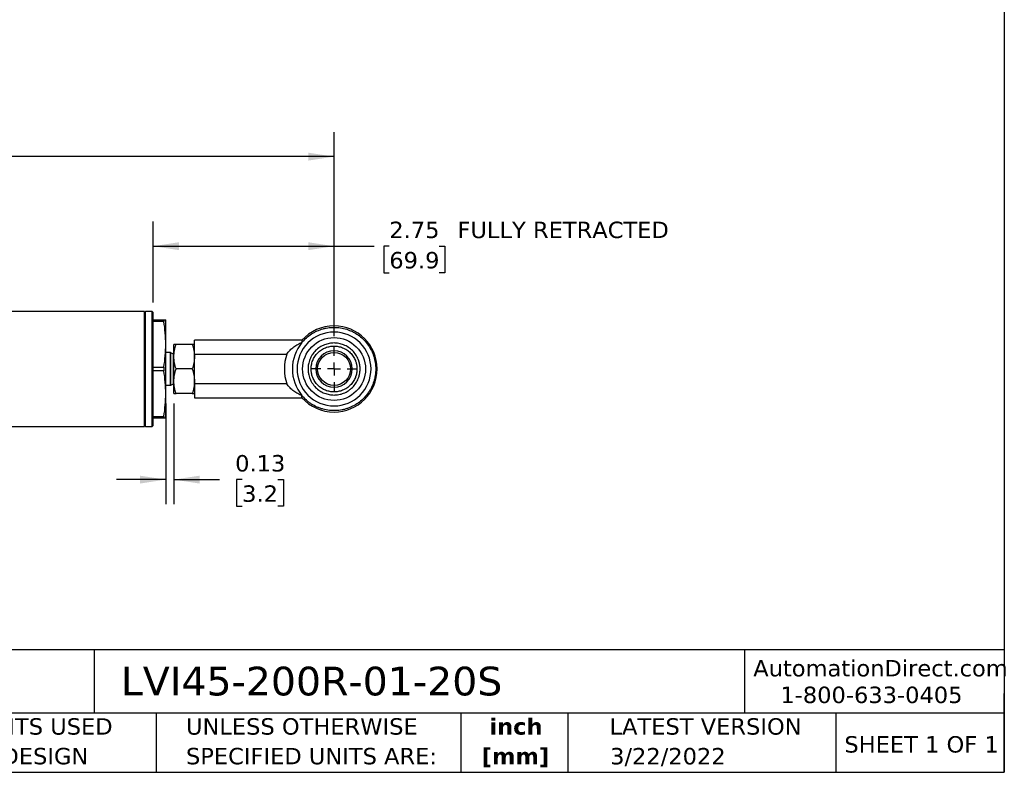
# Model space of a CAD drawing. Header units: inches. Extents: x 0.7 to 32.2, y 0.7 to 24.8.
# Tile 3 of 5: x 17.3 to 32.2, y 0.7 to 12.2. Entities that reach past the tile are written whole.
import ezdxf

# ---------------------------------------------------------------- set-up
doc = ezdxf.new("R2010")
doc.units = ezdxf.units.IN
doc.header["$LTSCALE"] = 3
doc.header["$MEASUREMENT"] = 0
doc.linetypes.add('SLD-Center', pattern=[0.75, 0.6, -0.05, 0.05, -0.05])
doc.linetypes.add('SLD-Solid', pattern=[0])
doc.layers.add('CENTER', color=40, linetype='SLD-Center')
doc.layers.add('DIMENSIONS', color=140, linetype='SLD-Solid', lineweight=25)
doc.layers.add('TEXT', color=140, linetype='SLD-Solid', lineweight=25)
doc.styles.add('SLDTEXTSTYLE0', font='VERDANA.TTF')
doc.styles.add('SLDTEXTSTYLE1', font='VERDANAB.TTF')
doc.dimstyles.new('SLDDIMSTYLE0', dxfattribs={"dimtxt": 0.254883, "dimasz": 0.39, "dimexe": 0, "dimexo": 0.0625, "dimgap": 0.063721, "dimtad": 0, "dimtih": 1, "dimtoh": 1, "dimrnd": 1e-09, "dimzin": 12, "dimdsep": 46, "dimtxsty": 'SLDTEXTSTYLE0', "dimsah": 1, "dimcen": 0.09, "dimadec": 0, "dimazin": 3, "dimtfac": 1, "dimtofl": 0, "dimtmove": 0, "dimatfit": 3, "dimfxl": 0, "dimfrac": 2, "dimtolj": 1, "dimtzin": 12, "dimarcsym": 0})
doc.dimstyles.new('SLDDIMSTYLE7', dxfattribs={"dimtxt": 0.254883, "dimasz": 0.39, "dimexe": 0, "dimexo": 0.0625, "dimgap": 0.063721, "dimtad": 0, "dimtih": 1, "dimtoh": 1, "dimrnd": 1e-09, "dimdsep": 46, "dimtxsty": 'SLDTEXTSTYLE0', "dimsah": 1, "dimcen": 0.09, "dimadec": 0, "dimazin": 2, "dimtfac": 1, "dimtmove": 0, "dimatfit": 0, "dimfxl": 0, "dimfrac": 2, "dimtolj": 1, "dimtzin": 12, "dimarcsym": 0})

# ---------------------------------------------------------------- blocks, each defined once
blk = doc.blocks.new('SW_NOTE_0_1')
at = {"layer": 'TEXT', "color": 0, "char_height": 0.25, "attachment_point": 2, "style": 'SLDTEXTSTYLE1'}
for s, insert in [('inch', (0.375, 0.318)), ('[mm]', (0.367, -0.134))]:
    blk.add_mtext(s, dxfattribs=dict(at, insert=insert))
blk = doc.blocks.new('SW_NOTE_0_2')
at = {"layer": 'TEXT', "color": 0, "char_height": 0.25, "attachment_point": 1, "style": 'SLDTEXTSTYLE0'}
for s, insert in [('UNLESS OTHERWISE ', (0, 0.318)), ('SPECIFIED UNITS ARE:', (0, -0.134))]:
    blk.add_mtext(s, dxfattribs=dict(at, insert=insert))
blk = doc.blocks.new('SW_NOTE_0_6')
at = {"layer": 'TEXT', "color": 0, "char_height": 0.25, "attachment_point": 1, "style": 'SLDTEXTSTYLE0'}
for s, insert in [('METRIC UNITS USED ', (0, 0.318)), ('FOR PART DESIGN', (0, -0.134))]:
    blk.add_mtext(s, dxfattribs=dict(at, insert=insert))
blk = doc.blocks.new('_D_9')
at = {"layer": 'DIMENSIONS'}
for p, q in [((19.487, 6.368), (19.487, 4.833)), ((19.612, 6.368), (19.612, 4.833)), ((19.487, 5.208), (18.737, 5.208)), ((19.612, 5.208), (20.305, 5.208)), ((20.65, 5.208), (20.565, 5.208)), ((20.565, 5.208), (20.565, 4.803)), ((21.196, 5.208), (21.281, 5.208)), ((21.281, 5.208), (21.281, 4.803)), ((20.565, 4.803), (20.65, 4.803)), ((21.281, 4.803), (21.196, 4.803))]:
    blk.add_line(p, q, dxfattribs=at)
for points in [[(19.487, 5.208), (19.097, 5.268), (19.097, 5.148)], [(19.612, 5.208), (20.002, 5.148), (20.002, 5.268)]]:
    blk.add_solid(points, dxfattribs=at)
at = {"layer": 'DIMENSIONS', "char_height": 0.25, "attachment_point": 1, "style": 'SLDTEXTSTYLE0'}
for s, insert in [('0.13', (20.544, 5.582)), ('3.2', (20.65, 5.12))]:
    blk.add_mtext(s, dxfattribs=dict(at, insert=insert))
blk = doc.blocks.new('_D_10')
at = {"layer": 'DIMENSIONS'}
for p, q in [((19.297, 7.903), (19.297, 9.138)), ((22.049, 7.393), (22.049, 9.138)), ((19.297, 8.763), (22.049, 8.763)), ((22.049, 8.763), (22.662, 8.763)), ((22.89, 8.763), (22.805, 8.763)), ((22.805, 8.763), (22.805, 8.358)), ((23.648, 8.763), (23.733, 8.763)), ((23.733, 8.763), (23.733, 8.358)), ((22.805, 8.358), (22.89, 8.358)), ((23.733, 8.358), (23.648, 8.358))]:
    blk.add_line(p, q, dxfattribs=at)
for points in [[(19.297, 8.763), (19.687, 8.703), (19.687, 8.823)], [(22.049, 8.763), (21.659, 8.823), (21.659, 8.703)]]:
    blk.add_solid(points, dxfattribs=at)
at = {"layer": 'DIMENSIONS', "char_height": 0.25, "attachment_point": 1, "style": 'SLDTEXTSTYLE0'}
for s, insert in [('2.75', (22.89, 9.137)), (' FULLY RETRACTED', (23.819, 9.137)), ('69.9', (22.89, 8.675))]:
    blk.add_mtext(s, dxfattribs=dict(at, insert=insert))
blk = doc.blocks.new('_D_11')
at = {"layer": 'DIMENSIONS'}
for p, q in [((4.357, 7.393), (4.357, 10.502)), ((22.049, 7.393), (22.049, 10.502)), ((4.357, 10.127), (11.836, 10.127)), ((12.181, 10.127), (12.096, 10.127)), ((12.096, 10.127), (12.096, 9.722)), ((13.151, 10.127), (13.236, 10.127)), ((13.236, 10.127), (13.236, 9.722)), ((22.049, 10.127), (13.496, 10.127)), ((12.096, 9.722), (12.181, 9.722)), ((13.236, 9.722), (13.151, 9.722))]:
    blk.add_line(p, q, dxfattribs=at)
for points in [[(4.357, 10.127), (4.747, 10.067), (4.747, 10.187)], [(22.049, 10.127), (21.659, 10.187), (21.659, 10.067)]]:
    blk.add_solid(points, dxfattribs=at)
at = {"layer": 'DIMENSIONS', "char_height": 0.25, "attachment_point": 1, "style": 'SLDTEXTSTYLE0'}
for s, insert in [('17.69', (12.181, 10.501)), ('449.4', (12.181, 10.039))]:
    blk.add_mtext(s, dxfattribs=dict(at, insert=insert))
blk = doc.blocks.new('SW_CENTERMARKSYMBOL_3')
at = {"layer": 'CENTER', "color": 0}
for p, q in [((0, 0.2), (0, 0.3505)), ((-0.2, 0), (-0.3505, 0)), ((0, 0), (-0.1, 0)), ((0, 0), (0, 0.1)), ((0, 0), (0, -0.1)), ((0, 0), (0.1, 0)), ((0.2, 0), (0.3505, 0)), ((0, -0.2), (0, -0.3505))]:
    blk.add_line(p, q, dxfattribs=at)

msp = doc.modelspace()

# ---------------------------------------------------------------- linework, layer by layer
for p, q in [((19.167, 7.768), (7.113, 7.768)), ((19.182, 7.768), (19.167, 7.753)), ((19.167, 6.018), (19.167, 7.768)), ((19.282, 7.768), (19.182, 7.768)), ((19.182, 6.018), (19.182, 7.768)), ((19.297, 7.753), (19.282, 7.768)), ((19.282, 6.018), (19.282, 7.768)), ((19.297, 6.033), (19.297, 7.753)), ((19.297, 7.643), (19.46, 7.643)), ((19.46, 7.643), (19.46, 7.614)), ((19.487, 7.268), (19.487, 7.643)), ((19.46, 7.614), (19.297, 7.614)), ((19.487, 6.518), (19.487, 7.268)), ((19.612, 7.08), (19.612, 7.268)), ((19.891, 7.268), (19.645, 7.268)), ((21.561, 7.33), (19.924, 7.33)), ((19.924, 7.118), (19.924, 7.33)), ((21.561, 7.33), (21.561, 7.297)), ((19.558, 7.142), (19.487, 7.142)), ((19.558, 6.644), (19.558, 7.142)), ((19.604, 7.118), (19.565, 7.14)), ((19.565, 6.893), (19.565, 7.14)), ((19.612, 7.118), (19.604, 7.118)), ((19.604, 6.893), (19.604, 7.118)), ((19.612, 6.705), (19.612, 7.08)), ((19.924, 7.118), (21.329, 7.118)), ((19.924, 6.667), (19.924, 7.118)), ((19.297, 6.921), (19.46, 6.921)), ((19.46, 6.921), (19.46, 6.864)), ((19.46, 6.864), (19.297, 6.864)), ((19.565, 6.646), (19.565, 6.893)), ((19.604, 6.668), (19.604, 6.893)), ((19.891, 6.893), (19.645, 6.893)), ((19.487, 6.644), (19.558, 6.644)), ((19.565, 6.646), (19.604, 6.668)), ((19.604, 6.668), (19.612, 6.668)), ((19.612, 6.518), (19.612, 6.705)), ((19.924, 6.667), (19.924, 6.455)), ((21.329, 6.667), (19.924, 6.667)), ((19.487, 6.143), (19.487, 6.518)), ((19.891, 6.518), (19.645, 6.518)), ((19.924, 6.455), (21.561, 6.455)), ((21.561, 6.455), (21.561, 6.488)), ((19.297, 6.171), (19.46, 6.171)), ((19.46, 6.171), (19.46, 6.143)), ((5.917, 6.018), (19.167, 6.018)), ((19.167, 6.033), (19.182, 6.018)), ((19.182, 6.018), (19.282, 6.018)), ((19.282, 6.018), (19.297, 6.033)), ((19.46, 6.143), (19.297, 6.143))]:
    msp.add_line(p, q)
msp.add_circle((22.049, 6.893), 0.251)
for centre, radius, start, end in [((22.049, 6.893), 0.656, 90, 138.1702), ((22.049, 6.893), 0.656, 270, 90), ((22.049, 6.893), 0.634, 140.3905, 219.6095), ((19.558, 7.127), 0.015, 60, 90), ((22.049, 6.893), 0.755, 162.6283, 197.3717), ((22.049, 6.893), 0.276, 90, 180), ((22.049, 6.893), 0.276, 0, 90), ((22.049, 6.893), 0.276, 180, 0), ((19.558, 6.659), 0.015, 270, 300), ((22.049, 6.893), 0.656, 221.8298, 270)]:
    msp.add_arc(centre, radius, start, end)
for points, knots in [([(19.46, 7.643), (19.469, 7.643), (19.475, 7.643), (19.485, 7.643), (19.487, 7.643), (19.487, 7.643)], [0, 0, 0, 0, 0.5, 0.5, 1, 1, 1, 1]), ([(19.487, 7.268), (19.487, 7.326), (19.485, 7.384), (19.475, 7.499), (19.469, 7.557), (19.46, 7.614)], [0, 0, 0, 0, 0.5, 0.5, 1, 1, 1, 1]), ([(21.561, 7.297), (21.581, 7.323), (21.604, 7.346), (21.652, 7.389), (21.678, 7.408), (21.719, 7.435), (21.733, 7.443), (21.762, 7.458), (21.776, 7.466), (21.82, 7.485), (21.851, 7.496), (21.897, 7.509), (21.913, 7.513), (21.945, 7.519), (21.961, 7.521), (22.01, 7.527), (22.042, 7.528), (22.09, 7.526), (22.106, 7.525), (22.139, 7.521), (22.155, 7.519), (22.203, 7.509), (22.234, 7.501), (22.279, 7.484), (22.294, 7.478), (22.324, 7.465), (22.339, 7.458), (22.381, 7.434), (22.409, 7.417), (22.46, 7.378), (22.484, 7.356), (22.529, 7.309), (22.55, 7.284), (22.587, 7.231), (22.603, 7.204), (22.625, 7.16), (22.632, 7.145), (22.644, 7.115), (22.649, 7.1), (22.664, 7.054), (22.671, 7.022), (22.679, 6.974), (22.681, 6.958), (22.683, 6.925), (22.684, 6.909), (22.684, 6.861), (22.681, 6.829), (22.674, 6.781), (22.671, 6.765), (22.664, 6.733), (22.659, 6.717), (22.645, 6.671), (22.633, 6.641), (22.611, 6.598), (22.604, 6.583), (22.587, 6.555), (22.578, 6.542), (22.55, 6.502), (22.53, 6.477), (22.485, 6.43), (22.461, 6.409), (22.409, 6.369), (22.382, 6.351), (22.325, 6.32), (22.296, 6.307), (22.25, 6.291), (22.234, 6.286), (22.203, 6.277), (22.187, 6.273), (22.14, 6.264), (22.108, 6.26), (22.043, 6.258), (22.01, 6.259), (21.946, 6.266), (21.914, 6.272), (21.867, 6.285), (21.852, 6.29), (21.821, 6.301), (21.806, 6.307), (21.762, 6.326), (21.733, 6.342), (21.692, 6.368), (21.679, 6.377), (21.653, 6.397), (21.641, 6.407), (21.604, 6.44), (21.581, 6.463), (21.561, 6.488)], [0, 0, 0, 0, 0.03125, 0.03125, 0.0625, 0.0625, 0.078125, 0.078125, 0.09375, 0.09375, 0.125, 0.125, 0.140625, 0.140625, 0.15625, 0.15625, 0.1875, 0.1875, 0.203125, 0.203125, 0.21875, 0.21875, 0.25, 0.25, 0.265625, 0.265625, 0.28125, 0.28125, 0.3125, 0.3125, 0.34375, 0.34375, 0.375, 0.375, 0.40625, 0.40625, 0.421875, 0.421875, 0.4375, 0.4375, 0.46875, 0.46875, 0.484375, 0.484375, 0.5, 0.5, 0.53125, 0.53125, 0.546875, 0.546875, 0.5625, 0.5625, 0.59375, 0.59375, 0.609375, 0.609375, 0.625, 0.625, 0.65625, 0.65625, 0.6875, 0.6875, 0.71875, 0.71875, 0.75, 0.75, 0.765625, 0.765625, 0.78125, 0.78125, 0.8125, 0.8125, 0.84375, 0.84375, 0.875, 0.875, 0.890625, 0.890625, 0.90625, 0.90625, 0.9375, 0.9375, 0.953125, 0.953125, 0.96875, 0.96875, 1, 1, 1, 1]), ([(22.612, 6.893), (22.612, 7.042), (22.552, 7.185), (22.342, 7.396), (22.199, 7.455), (21.9, 7.455), (21.757, 7.396), (21.546, 7.185), (21.487, 7.042), (21.487, 6.893)], [0, 0, 0, 0, 0.25, 0.25, 0.5, 0.5, 0.75, 0.75, 1, 1, 1, 1]), ([(21.571, 6.893), (21.571, 7.02), (21.621, 7.142), (21.801, 7.321), (21.922, 7.372), (22.176, 7.372), (22.298, 7.321), (22.478, 7.142), (22.528, 7.02), (22.528, 6.893)], [0, 0, 0, 0, 0.25, 0.25, 0.5, 0.5, 0.75, 0.75, 1, 1, 1, 1]), ([(19.46, 6.921), (19.469, 6.979), (19.475, 7.037), (19.485, 7.152), (19.487, 7.21), (19.487, 7.268)], [0, 0, 0, 0, 0.5, 0.5, 1, 1, 1, 1]), ([(19.612, 7.08), (19.612, 7.112), (19.615, 7.144), (19.627, 7.206), (19.635, 7.237), (19.645, 7.268)], [0, 0, 0, 0, 0.5, 0.5, 1, 1, 1, 1]), ([(19.645, 7.268), (19.635, 7.268), (19.627, 7.268), (19.615, 7.268), (19.612, 7.268), (19.612, 7.268)], [0, 0, 0, 0, 0.5, 0.5, 1, 1, 1, 1]), ([(19.891, 7.268), (19.901, 7.237), (19.91, 7.206), (19.921, 7.144), (19.924, 7.112), (19.924, 7.08)], [0, 0, 0, 0, 0.5, 0.5, 1, 1, 1, 1]), ([(19.924, 7.268), (19.924, 7.268), (19.921, 7.268), (19.91, 7.268), (19.901, 7.268), (19.891, 7.268)], [0, 0, 0, 0, 0.5, 0.5, 1, 1, 1, 1]), ([(21.329, 7.118), (21.345, 7.141), (21.361, 7.161), (21.397, 7.198), (21.416, 7.214), (21.455, 7.244), (21.476, 7.257), (21.518, 7.279), (21.539, 7.289), (21.561, 7.297)], [0, 0, 0, 0, 0.25, 0.25, 0.5, 0.5, 0.75, 0.75, 1, 1, 1, 1]), ([(22.446, 6.893), (22.446, 6.897), (22.446, 6.905), (22.445, 6.918), (22.444, 6.93), (22.443, 6.942), (22.441, 6.955), (22.439, 6.967), (22.436, 6.979), (22.433, 6.991), (22.43, 7.003), (22.426, 7.015), (22.422, 7.027), (22.41, 7.06), (22.383, 7.111), (22.332, 7.174), (22.269, 7.226), (22.198, 7.263), (22.123, 7.284), (22.062, 7.29), (22.013, 7.288), (21.964, 7.281), (21.902, 7.263), (21.831, 7.226), (21.767, 7.175), (21.724, 7.122), (21.697, 7.075), (21.68, 7.039), (21.668, 7.002), (21.66, 6.969), (21.656, 6.941), (21.654, 6.917), (21.653, 6.901), (21.653, 6.893)], [0, 0, 0, 0, 0.009955, 0.019912, 0.029872, 0.039839, 0.049815, 0.059802, 0.069805, 0.079824, 0.089864, 0.099925, 0.110011, 0.120124, 0.184062, 0.250058, 0.312776, 0.37999, 0.441709, 0.499941, 0.528604, 0.558233, 0.619953, 0.684238, 0.749888, 0.815537, 0.848731, 0.879905, 0.911375, 0.941697, 0.961315, 0.980666, 1, 1, 1, 1]), ([(21.7, 6.893), (21.7, 6.896), (21.7, 6.903), (21.701, 6.914), (21.702, 6.924), (21.703, 6.935), (21.704, 6.946), (21.707, 6.963), (21.713, 6.989), (21.724, 7.021), (21.739, 7.053), (21.763, 7.094), (21.801, 7.141), (21.857, 7.187), (21.919, 7.219), (21.984, 7.238), (22.049, 7.244), (22.115, 7.238), (22.18, 7.219), (22.243, 7.186), (22.299, 7.141), (22.343, 7.086), (22.369, 7.036), (22.382, 7.001), (22.388, 6.979), (22.393, 6.958), (22.396, 6.936), (22.398, 6.915), (22.398, 6.9), (22.398, 6.893)], [0, 0, 0, 0, 0.009658, 0.019246, 0.028837, 0.038502, 0.048306, 0.058313, 0.088096, 0.120109, 0.150634, 0.184482, 0.250136, 0.31579, 0.38008, 0.441804, 0.500039, 0.558274, 0.619998, 0.68672, 0.749939, 0.815725, 0.879882, 0.900044, 0.920127, 0.940148, 0.960122, 0.980067, 1, 1, 1, 1]), ([(19.645, 6.893), (19.635, 6.923), (19.627, 6.954), (19.615, 7.017), (19.612, 7.048), (19.612, 7.08)], [0, 0, 0, 0, 0.5, 0.5, 1, 1, 1, 1]), ([(19.924, 7.08), (19.924, 7.048), (19.921, 7.017), (19.91, 6.954), (19.901, 6.923), (19.891, 6.893)], [0, 0, 0, 0, 0.5, 0.5, 1, 1, 1, 1]), ([(19.487, 6.518), (19.487, 6.576), (19.485, 6.634), (19.475, 6.749), (19.469, 6.807), (19.46, 6.864)], [0, 0, 0, 0, 0.5, 0.5, 1, 1, 1, 1]), ([(19.612, 6.705), (19.612, 6.737), (19.615, 6.769), (19.627, 6.831), (19.635, 6.862), (19.645, 6.893)], [0, 0, 0, 0, 0.5, 0.5, 1, 1, 1, 1]), ([(19.891, 6.893), (19.901, 6.862), (19.91, 6.831), (19.921, 6.769), (19.924, 6.737), (19.924, 6.705)], [0, 0, 0, 0, 0.5, 0.5, 1, 1, 1, 1]), ([(21.487, 6.893), (21.487, 6.744), (21.546, 6.601), (21.757, 6.39), (21.9, 6.331), (22.199, 6.331), (22.342, 6.39), (22.552, 6.601), (22.612, 6.744), (22.612, 6.893)], [0, 0, 0, 0, 0.25, 0.25, 0.5, 0.5, 0.75, 0.75, 1, 1, 1, 1]), ([(22.528, 6.893), (22.528, 6.766), (22.478, 6.644), (22.298, 6.464), (22.176, 6.414), (21.922, 6.414), (21.801, 6.464), (21.621, 6.644), (21.571, 6.766), (21.571, 6.893)], [0, 0, 0, 0, 0.25, 0.25, 0.5, 0.5, 0.75, 0.75, 1, 1, 1, 1]), ([(21.653, 6.893), (21.653, 6.889), (21.653, 6.881), (21.654, 6.869), (21.655, 6.857), (21.656, 6.845), (21.658, 6.833), (21.661, 6.812), (21.668, 6.783), (21.68, 6.747), (21.697, 6.711), (21.724, 6.664), (21.767, 6.611), (21.831, 6.559), (21.902, 6.522), (21.964, 6.505), (22.013, 6.498), (22.061, 6.495), (22.123, 6.501), (22.197, 6.522), (22.256, 6.553), (22.3, 6.585), (22.34, 6.621), (22.383, 6.674), (22.412, 6.73), (22.427, 6.77), (22.434, 6.794), (22.439, 6.819), (22.443, 6.843), (22.445, 6.868), (22.446, 6.885), (22.446, 6.893)], [0, 0, 0, 0, 0.009682, 0.019336, 0.028994, 0.038687, 0.048448, 0.058305, 0.088627, 0.120092, 0.151267, 0.184454, 0.250099, 0.315743, 0.380023, 0.441737, 0.470873, 0.500025, 0.558251, 0.619966, 0.684246, 0.717572, 0.749977, 0.815957, 0.879901, 0.900093, 0.920188, 0.940205, 0.960165, 0.98009, 1, 1, 1, 1]), ([(22.398, 6.893), (22.398, 6.889), (22.398, 6.881), (22.398, 6.869), (22.397, 6.857), (22.395, 6.845), (22.393, 6.833), (22.391, 6.822), (22.389, 6.81), (22.386, 6.798), (22.382, 6.787), (22.378, 6.776), (22.367, 6.746), (22.343, 6.7), (22.299, 6.645), (22.243, 6.599), (22.18, 6.567), (22.115, 6.548), (22.049, 6.542), (21.984, 6.548), (21.919, 6.566), (21.857, 6.599), (21.801, 6.644), (21.756, 6.7), (21.728, 6.753), (21.713, 6.797), (21.707, 6.824), (21.704, 6.845), (21.702, 6.861), (21.701, 6.877), (21.7, 6.888), (21.7, 6.893)], [0, 0, 0, 0, 0.0108759, 0.0217526, 0.032633, 0.04352, 0.0544162, 0.0653245, 0.0762476, 0.0871881, 0.0981487, 0.1091318, 0.12014, 0.184313, 0.2500922, 0.3133317, 0.3800424, 0.4417704, 0.5000099, 0.5582494, 0.6199774, 0.6842717, 0.7499304, 0.8155892, 0.8798835, 0.9118937, 0.9416843, 0.956381, 0.9708469, 0.9854662, 1, 1, 1, 1]), ([(19.645, 6.518), (19.635, 6.548), (19.627, 6.579), (19.615, 6.642), (19.612, 6.673), (19.612, 6.705)], [0, 0, 0, 0, 0.5, 0.5, 1, 1, 1, 1]), ([(19.924, 6.705), (19.924, 6.673), (19.921, 6.642), (19.91, 6.579), (19.901, 6.548), (19.891, 6.518)], [0, 0, 0, 0, 0.5, 0.5, 1, 1, 1, 1]), ([(21.561, 6.488), (21.539, 6.496), (21.518, 6.506), (21.476, 6.529), (21.456, 6.542), (21.426, 6.564), (21.416, 6.571), (21.397, 6.588), (21.388, 6.597), (21.361, 6.624), (21.344, 6.645), (21.329, 6.667)], [0, 0, 0, 0, 0.25, 0.25, 0.5, 0.5, 0.625, 0.625, 0.75, 0.75, 1, 1, 1, 1]), ([(19.46, 6.171), (19.469, 6.229), (19.475, 6.287), (19.485, 6.402), (19.487, 6.46), (19.487, 6.518)], [0, 0, 0, 0, 0.5, 0.5, 1, 1, 1, 1]), ([(19.612, 6.518), (19.612, 6.518), (19.615, 6.518), (19.627, 6.518), (19.635, 6.518), (19.645, 6.518)], [0, 0, 0, 0, 0.5, 0.5, 1, 1, 1, 1]), ([(19.891, 6.518), (19.901, 6.518), (19.91, 6.518), (19.921, 6.518), (19.924, 6.518), (19.924, 6.518)], [0, 0, 0, 0, 0.5, 0.5, 1, 1, 1, 1]), ([(19.487, 6.143), (19.487, 6.143), (19.485, 6.143), (19.475, 6.143), (19.469, 6.143), (19.46, 6.143)], [0, 0, 0, 0, 0.5, 0.5, 1, 1, 1, 1])]:
    msp.add_open_spline(points, degree=3, knots=knots)
at = {"layer": 'TEXT'}
for p, q in [((32.25, 24.75), (32.25, 0.75)), ((32.25, 2.613), (0.75, 2.613)), ((18.397, 2.613), (18.397, 1.65)), ((28.296, 2.613), (28.296, 1.65)), ((32.25, 0.75), (32.25, 1.95)), ((32.25, 1.65), (0.75, 1.65)), ((19.344, 1.65), (19.344, 0.75)), ((23.979, 1.65), (23.979, 0.75)), ((25.608, 1.65), (25.608, 0.75)), ((29.687, 1.65), (29.687, 0.75)), ((0.75, 0.75), (32.25, 0.75))]:
    msp.add_line(p, q, dxfattribs=at)

# ---------------------------------------------------------------- block references
at = {"layer": 'CENTER'}
msp.add_blockref('SW_CENTERMARKSYMBOL_3', (22.049, 6.893), dxfattribs=at)
at = {"layer": 'TEXT'}
for name, p in [('SW_NOTE_0_6', (15.175, 1.256)), ('SW_NOTE_0_2', (19.796, 1.256)), ('SW_NOTE_0_1', (24.443, 1.256))]:
    msp.add_blockref(name, p, dxfattribs=at)

# ---------------------------------------------------------------- texts
at = {"layer": 'TEXT', "style": 'SLDTEXTSTYLE0'}
for s, insert, char_height, attachment_point in [('AutomationDirect.com', (28.429, 2.461), 0.25, 1), ('LVI45-200R-01-20S', (18.804, 2.359), 0.4375, 1), ('1-800-633-0405', (28.842, 2.055), 0.25, 1), ('LATEST VERSION', (27.703, 1.574), 0.25, 2), ('SHEET 1 OF 1', (29.816, 1.301), 0.25, 1), ('3/22/2022', (27.13, 1.121), 0.25, 2)]:
    msp.add_mtext(s, dxfattribs=dict(at, insert=insert, char_height=char_height, attachment_point=attachment_point))

# ---------------------------------------------------------------- dimensions: what is measured, and where the dimension line sits
at = {"layer": 'DIMENSIONS'}
for base, p1, p2, dimstyle, picture, middle in [((4.357, 10.127), (22.049, 7.243), (4.357, 7.243), 'SLDDIMSTYLE0', '_D_11', (12.666, 10.127)), ((19.611941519, 5.207609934), (19.486941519, 6.517809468), (19.611941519, 6.517809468), 'SLDDIMSTYLE7', '_D_9', (20.922868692, 5.207609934))]:
    dim = msp.add_linear_dim(base=base, p1=p1, p2=p2, dimstyle=dimstyle, dxfattribs=at)
    dim.commit()
    dim.dimension.update_dxf_attribs({"geometry": picture, "text_midpoint": middle, "dimtype": 160})
dim = msp.add_linear_dim(base=(22.049, 8.763), p1=(19.297, 7.753), p2=(22.049, 7.243), text='<> FULLY RETRACTED', dimstyle='SLDDIMSTYLE0', dxfattribs=at)
dim.commit()
dim.dimension.update_dxf_attribs({"geometry": '_D_10', "text_midpoint": (24.899, 8.763), "dimtype": 160})

doc.saveas('drawing.dxf')
